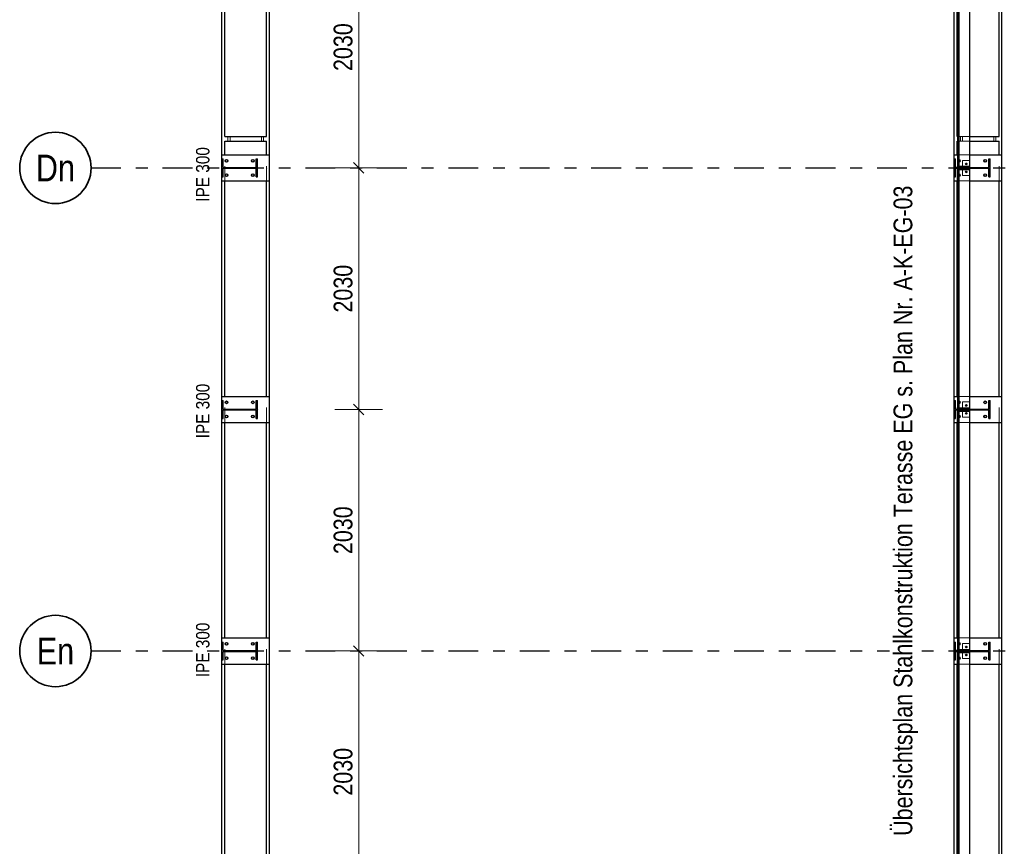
# Model space of a CAD drawing. Header units: millimetres. Extents: x -39 to 84, y 0 to 66.
# Tile 60 of 92: x 20 to 28, y 25 to 32. Entities that reach past the tile are written whole.
import ezdxf
from ezdxf.enums import TextEntityAlignment as Align

# ---------------------------------------------------------------- set-up
doc = ezdxf.new("R2010")
doc.units = ezdxf.units.MM
doc.linetypes.add('DASHDOT', pattern=[1, 0.5, -0.25, 0, -0.25])
doc.linetypes.add('HIDDEN', pattern=[0.375, 0.25, -0.125])
for name, color, linetype, lineweight in [('01_Neubau Raumschraffuren', 7, 'Continuous', 20), ('Achsen', 7, 'Continuous', 20), ('Geschnittene Kanten', 7, 'Continuous', 20), ('Schraffuren', 7, 'Continuous', 20)]:
    doc.layers.add(name, color=color, linetype=linetype, lineweight=lineweight)
doc.styles.add('Arial Narrow', font='ARIALN.TTF')
doc.dimstyles.new('Arch_Strakon_dimstyle', dxfattribs={"dimtxt": 15.75, "dimasz": 1, "dimexe": 1.25, "dimexo": 0.0625, "dimgap": 1, "dimtad": 0, "dimdec": 5, "dimzin": 12, "dimdsep": 46, "dimtxsty": 'Arial Narrow', "dimblk": 'Arrowhead_Tick', "dimsah": 1, "dimcen": 0, "dimse1": 1, "dimse2": 1, "dimclrd": 6, "dimclrt": 2, "dimazin": 0, "dimtfac": 1, "dimtdec": 4, "dimtmove": 0, "dimatfit": 3, "dimldrblk": 'NONE', "dimfxl": 1, "dimtvp": 1, "dimtolj": 1, "dimtzin": 0, "dimlwd": 13, "dimarcsym": 2})

# ---------------------------------------------------------------- blocks, each defined once
blk = doc.blocks.new('Arrowhead_Tick')
at = {"color": 0, "linetype": 'Continuous', "lineweight": -2}
for p, q in [((0, 20), (0, -10)), ((-1, 0), (0, 0)), ((10, 0), (0, 0))]:
    blk.add_line(p, q, dxfattribs=at)
at = {"color": 2, "linetype": 'Continuous', "lineweight": 35}
blk.add_line((4.42, 4.42), (-4.42, -4.42), dxfattribs=at)
blk = doc.blocks.new('*D233')
at = {"layer": 'Achsen', "color": 6, "linetype": 'Continuous', "lineweight": 13}
blk.add_line((22.5552, 24.8403), (22.5552, 26.8503), dxfattribs=at)
at = {"layer": 'Defpoints', "color": 0}
for p in [(21.7061, 26.8603), (22.5552, 26.8603), (21.7061, 24.8303)]:
    blk.add_point(p, dxfattribs=at)
at = {"layer": 'Achsen', "color": 6, "lineweight": 13, "xscale": 0.01, "yscale": 0.01, "zscale": 0.01}
for p, rotation in [((22.5552, 26.8603), 90), ((22.5552, 24.8303), 270)]:
    blk.add_blockref('Arrowhead_Tick', p, dxfattribs=dict(at, rotation=rotation))
at = {"layer": 'Achsen', "color": 2, "lineweight": 35, "insert": (22.4248, 25.8453), "char_height": 0.1575, "attachment_point": 5, "rotation": 90, "style": 'Arial Narrow'}
blk.add_mtext('\\A1;2030', dxfattribs=at)
blk = doc.blocks.new('_None')
blk = doc.blocks.new('*D234')
at = {"layer": 'Achsen', "color": 6, "linetype": 'Continuous', "lineweight": 13}
blk.add_line((22.5552, 26.8703), (22.5552, 28.8803), dxfattribs=at)
at = {"layer": 'Defpoints', "color": 0}
for p in [(21.7061, 28.8903), (22.5552, 28.8903), (21.7061, 26.8603)]:
    blk.add_point(p, dxfattribs=at)
at = {"layer": 'Achsen', "color": 6, "lineweight": 13, "xscale": 0.01, "yscale": 0.01, "zscale": 0.01}
for p, rotation in [((22.5552, 28.8903), 90), ((22.5552, 26.8603), 270)]:
    blk.add_blockref('Arrowhead_Tick', p, dxfattribs=dict(at, rotation=rotation))
at = {"layer": 'Achsen', "color": 2, "lineweight": 35, "insert": (22.4248, 27.8753), "char_height": 0.1575, "attachment_point": 5, "rotation": 90, "style": 'Arial Narrow'}
blk.add_mtext('\\A1;2030', dxfattribs=at)
blk = doc.blocks.new('*D235')
at = {"layer": 'Achsen', "color": 6, "linetype": 'Continuous', "lineweight": 13}
blk.add_line((22.5552, 28.9003), (22.5552, 30.9103), dxfattribs=at)
at = {"layer": 'Defpoints', "color": 0}
for p in [(21.7821, 30.9203), (22.5552, 30.9203), (21.7061, 28.8903)]:
    blk.add_point(p, dxfattribs=at)
at = {"layer": 'Achsen', "color": 6, "lineweight": 13, "xscale": 0.01, "yscale": 0.01, "zscale": 0.01}
for p, rotation in [((22.5552, 30.9203), 90), ((22.5552, 28.8903), 270)]:
    blk.add_blockref('Arrowhead_Tick', p, dxfattribs=dict(at, rotation=rotation))
at = {"layer": 'Achsen', "color": 2, "lineweight": 35, "insert": (22.4248, 29.9053), "char_height": 0.1575, "attachment_point": 5, "rotation": 90, "style": 'Arial Narrow'}
blk.add_mtext('\\A1;2030', dxfattribs=at)
blk = doc.blocks.new('*D236')
at = {"layer": 'Achsen', "color": 6, "linetype": 'Continuous', "lineweight": 13}
blk.add_line((22.5552, 30.9303), (22.5552, 32.9403), dxfattribs=at)
at = {"layer": 'Defpoints', "color": 0}
for p in [(21.7061, 32.9503), (22.5552, 32.9503), (21.7821, 30.9203)]:
    blk.add_point(p, dxfattribs=at)
at = {"layer": 'Achsen', "color": 6, "lineweight": 13, "xscale": 0.01, "yscale": 0.01, "zscale": 0.01}
for p, rotation in [((22.5552, 32.9503), 90), ((22.5552, 30.9203), 270)]:
    blk.add_blockref('Arrowhead_Tick', p, dxfattribs=dict(at, rotation=rotation))
at = {"layer": 'Achsen', "color": 2, "lineweight": 35, "insert": (22.4248, 31.9353), "char_height": 0.1575, "attachment_point": 5, "rotation": 90, "style": 'Arial Narrow'}
blk.add_mtext('\\A1;2030', dxfattribs=at)

msp = doc.modelspace()

# ---------------------------------------------------------------- hatches: boundary and pattern name
at = {"layer": 'Schraffuren', "lineweight": 13, "true_color": 0x4682b4}
for points in [[(27.5981066, 30.9338975), (27.5981066, 32.9367975), (27.5871066, 32.9367975), (27.5871066, 30.9338975)], [(21.6954066, 30.8453475), (21.7061066, 30.8453475), (21.7061066, 30.9953475), (21.6954066, 30.9953475), (21.6954066, 30.9238975), (21.4168066, 30.9238975), (21.4168066, 30.9953475), (21.4061066, 30.9953475), (21.4061066, 30.8453475), (21.4168066, 30.8453475), (21.4168066, 30.9167975), (21.6954066, 30.9167975)], [(27.8464066, 30.8453475), (27.8571066, 30.8453475), (27.8571066, 30.9953475), (27.8464066, 30.9953475), (27.8464066, 30.9238975), (27.5678066, 30.9238975), (27.5678066, 30.9953475), (27.5571066, 30.9953475), (27.5571066, 30.8453475), (27.5678066, 30.8453475), (27.5678066, 30.9167975), (27.8464066, 30.9167975)], [(27.5981066, 28.9038975), (27.5981066, 30.9067975), (27.5871066, 30.9067975), (27.5871066, 28.9038975)], [(21.6954066, 28.8153475), (21.7061066, 28.8153475), (21.7061066, 28.9653475), (21.6954066, 28.9653475), (21.6954066, 28.8938975), (21.4168066, 28.8938975), (21.4168066, 28.9653475), (21.4061066, 28.9653475), (21.4061066, 28.8153475), (21.4168066, 28.8153475), (21.4168066, 28.8867975), (21.6954066, 28.8867975)], [(27.8464066, 28.8153475), (27.8571066, 28.8153475), (27.8571066, 28.9653475), (27.8464066, 28.9653475), (27.8464066, 28.8938975), (27.5678066, 28.8938975), (27.5678066, 28.9653475), (27.5571066, 28.9653475), (27.5571066, 28.8153475), (27.5678066, 28.8153475), (27.5678066, 28.8867975), (27.8464066, 28.8867975)], [(27.5981066, 26.8738975), (27.5981066, 28.8767975), (27.5871066, 28.8767975), (27.5871066, 26.8738975)], [(21.6954066, 26.7853475), (21.7061066, 26.7853475), (21.7061066, 26.9353475), (21.6954066, 26.9353475), (21.6954066, 26.8638975), (21.4168066, 26.8638975), (21.4168066, 26.9353475), (21.4061066, 26.9353475), (21.4061066, 26.7853475), (21.4168066, 26.7853475), (21.4168066, 26.8567975), (21.6954066, 26.8567975)], [(27.8464066, 26.7853475), (27.8571066, 26.7853475), (27.8571066, 26.9353475), (27.8464066, 26.9353475), (27.8464066, 26.8638975), (27.5678066, 26.8638975), (27.5678066, 26.9353475), (27.5571066, 26.9353475), (27.5571066, 26.7853475), (27.5678066, 26.7853475), (27.5678066, 26.8567975), (27.8464066, 26.8567975)], [(27.5981066, 24.8438975), (27.5981066, 26.8467975), (27.5871066, 26.8467975), (27.5871066, 24.8438975)]]:
    msp.add_hatch(color=145, dxfattribs=at).paths.add_polyline_path(points)

# ---------------------------------------------------------------- linework, layer by layer
at = {"color": 3, "linetype": 'DASHDOT', "lineweight": 25, "ltscale": 0.5}
for p, q in [((20.3082432, 30.9202773), (29.3932858, 30.9202773)), ((20.3082432, 26.8602773), (29.3932858, 26.8602773))]:
    msp.add_line(p, q, dxfattribs=at)
at = {"layer": '01_Neubau Raumschraffuren', "color": 6, "linetype": 'HIDDEN', "lineweight": 13, "ltscale": 0.5}
for p, q in [((21.4576066, 31.1653475), (21.4576066, 31.1853475)), ((21.4746066, 31.1653475), (21.4746066, 31.1853475)), ((21.7376078, 31.1653475), (21.7376078, 31.1853475)), ((21.7546078, 31.1653475), (21.7546078, 31.1853475)), ((27.5871066, 31.1853475), (27.6871066, 31.1853475)), ((27.6086066, 31.1653475), (27.6086066, 31.1853475)), ((27.6256066, 31.1653475), (27.6256066, 31.1853475)), ((27.8886078, 31.1653475), (27.8886078, 31.1853475)), ((27.9056078, 31.1653475), (27.9056078, 31.1853475)), ((21.4576066, 31.1453475), (21.4576066, 31.1653475)), ((21.4746066, 31.1453475), (21.4746066, 31.1653475)), ((21.7376078, 31.1453475), (21.7376078, 31.1653475)), ((21.7546078, 31.1453475), (21.7546078, 31.1653475)), ((27.5871066, 31.1453475), (27.6871066, 31.1453475)), ((27.6086066, 31.1453475), (27.6086066, 31.1653475)), ((27.6256066, 31.1453475), (27.6256066, 31.1653475)), ((27.8886078, 31.1453475), (27.8886078, 31.1653475)), ((27.9056078, 31.1453475), (27.9056078, 31.1653475)), ((21.4301066, 30.8103475), (21.4301066, 31.0303475)), ((21.7821066, 30.8103475), (21.7821066, 31.0303475)), ((27.5811066, 30.8103475), (27.5811066, 31.0303475)), ((27.5871066, 31.0303475), (27.6871066, 31.0303475)), ((27.9331066, 30.8103475), (27.9331066, 31.0303475)), ((27.5871066, 30.9856831), (27.5889749, 30.9884792)), ((27.5889749, 30.9722157), (27.5871066, 30.9750118)), ((27.5889749, 30.9884792), (27.5927057, 30.9909721)), ((27.5889749, 30.9722157), (27.5927057, 30.9697228)), ((27.5971066, 30.9918475), (27.5927057, 30.9909721)), ((27.5971066, 30.9688475), (27.5927057, 30.9697228)), ((27.6015075, 30.9909721), (27.5971066, 30.9918475)), ((27.6015075, 30.9697228), (27.5971066, 30.9688475)), ((27.6015075, 30.9909721), (27.6052383, 30.9884792)), ((27.6015075, 30.9697228), (27.6052383, 30.9722157)), ((27.6077312, 30.9847483), (27.6052383, 30.9884792)), ((27.6052383, 30.9722157), (27.6077312, 30.9759466)), ((27.6077312, 30.9847483), (27.6086066, 30.9803475)), ((27.6077312, 30.9759466), (27.6086066, 30.9803475)), ((27.6271066, 30.9338975), (27.6271066, 30.9838975)), ((27.6271066, 30.9838975), (27.6871066, 30.9838975)), ((27.5871066, 30.8656831), (27.5889749, 30.8684792)), ((27.5889749, 30.8522157), (27.5871066, 30.8550118)), ((27.5889749, 30.8684792), (27.5927057, 30.8709721)), ((27.5889749, 30.8522157), (27.5927057, 30.8497228)), ((27.5971066, 30.8718475), (27.5927057, 30.8709721)), ((27.5971066, 30.8488475), (27.5927057, 30.8497228)), ((27.6015075, 30.8709721), (27.5971066, 30.8718475)), ((27.6015075, 30.8497228), (27.5971066, 30.8488475)), ((27.6015075, 30.8709721), (27.6052383, 30.8684792)), ((27.6015075, 30.8497228), (27.6052383, 30.8522157)), ((27.6077312, 30.8647483), (27.6052383, 30.8684792)), ((27.6052383, 30.8522157), (27.6077312, 30.8559466)), ((27.6077312, 30.8647483), (27.6086066, 30.8603475)), ((27.6077312, 30.8559466), (27.6086066, 30.8603475)), ((27.6271066, 30.8567975), (27.6271066, 30.9067975)), ((27.6271066, 30.8567975), (27.6871066, 30.8567975)), ((27.5871066, 30.8103475), (27.6871066, 30.8103475)), ((21.4301066, 28.7803475), (21.4301066, 29.0003475)), ((21.7821066, 28.7803475), (21.7821066, 29.0003475)), ((27.5811066, 28.7803475), (27.5811066, 29.0003475)), ((27.5871066, 29.0003475), (27.6871066, 29.0003475)), ((27.5871066, 28.9556831), (27.5889749, 28.9584792)), ((27.5889749, 28.9422157), (27.5871066, 28.9450118)), ((27.5889749, 28.9584792), (27.5927057, 28.9609721)), ((27.5889749, 28.9422157), (27.5927057, 28.9397228)), ((27.5971066, 28.9618475), (27.5927057, 28.9609721)), ((27.6015075, 28.9609721), (27.5971066, 28.9618475)), ((27.6015075, 28.9609721), (27.6052383, 28.9584792)), ((27.6015075, 28.9397228), (27.6052383, 28.9422157)), ((27.6077312, 28.9547483), (27.6052383, 28.9584792)), ((27.6052383, 28.9422157), (27.6077312, 28.9459466)), ((27.6077312, 28.9547483), (27.6086066, 28.9503475)), ((27.6077312, 28.9459466), (27.6086066, 28.9503475)), ((27.6271066, 28.9038975), (27.6271066, 28.9538975)), ((27.6271066, 28.9538975), (27.6871066, 28.9538975)), ((27.9331066, 28.7803475), (27.9331066, 29.0003475)), ((27.5971066, 28.9388475), (27.5927057, 28.9397228)), ((27.6015075, 28.9397228), (27.5971066, 28.9388475)), ((27.6271066, 28.8267975), (27.6271066, 28.8767975)), ((27.5871066, 28.8356831), (27.5889749, 28.8384792)), ((27.5889749, 28.8222157), (27.5871066, 28.8250118)), ((27.5871066, 28.7803475), (27.6871066, 28.7803475)), ((27.5889749, 28.8384792), (27.5927057, 28.8409721)), ((27.5889749, 28.8222157), (27.5927057, 28.8197228)), ((27.5971066, 28.8418475), (27.5927057, 28.8409721)), ((27.5971066, 28.8188475), (27.5927057, 28.8197228)), ((27.6015075, 28.8409721), (27.5971066, 28.8418475)), ((27.6015075, 28.8197228), (27.5971066, 28.8188475)), ((27.6015075, 28.8409721), (27.6052383, 28.8384792)), ((27.6015075, 28.8197228), (27.6052383, 28.8222157)), ((27.6077312, 28.8347483), (27.6052383, 28.8384792)), ((27.6052383, 28.8222157), (27.6077312, 28.8259466)), ((27.6077312, 28.8347483), (27.6086066, 28.8303475)), ((27.6077312, 28.8259466), (27.6086066, 28.8303475)), ((27.6271066, 28.8267975), (27.6871066, 28.8267975)), ((21.4301066, 26.7503475), (21.4301066, 26.9703475)), ((21.7821066, 26.7503475), (21.7821066, 26.9703475)), ((27.5811066, 26.7503475), (27.5811066, 26.9703475)), ((27.5871066, 26.9703475), (27.6871066, 26.9703475)), ((27.9331066, 26.7503475), (27.9331066, 26.9703475)), ((27.5871066, 26.9256831), (27.5889749, 26.9284792)), ((27.5889749, 26.9122157), (27.5871066, 26.9150118)), ((27.5889749, 26.9284792), (27.5927057, 26.9309721)), ((27.5889749, 26.9122157), (27.5927057, 26.9097228)), ((27.5971066, 26.9318475), (27.5927057, 26.9309721)), ((27.5971066, 26.9088475), (27.5927057, 26.9097228)), ((27.6015075, 26.9309721), (27.5971066, 26.9318475)), ((27.6015075, 26.9097228), (27.5971066, 26.9088475)), ((27.6015075, 26.9309721), (27.6052383, 26.9284792)), ((27.6015075, 26.9097228), (27.6052383, 26.9122157)), ((27.6077312, 26.9247483), (27.6052383, 26.9284792)), ((27.6052383, 26.9122157), (27.6077312, 26.9159466)), ((27.6077312, 26.9247483), (27.6086066, 26.9203475)), ((27.6077312, 26.9159466), (27.6086066, 26.9203475)), ((27.6271066, 26.8738975), (27.6271066, 26.9238975)), ((27.6271066, 26.9238975), (27.6871066, 26.9238975)), ((27.5871066, 26.8056831), (27.5889749, 26.8084792)), ((27.5889749, 26.7922157), (27.5871066, 26.7950118)), ((27.5889749, 26.8084792), (27.5927057, 26.8109721)), ((27.5889749, 26.7922157), (27.5927057, 26.7897228)), ((27.5971066, 26.8118475), (27.5927057, 26.8109721)), ((27.6015075, 26.8109721), (27.5971066, 26.8118475)), ((27.6015075, 26.8109721), (27.6052383, 26.8084792)), ((27.6015075, 26.7897228), (27.6052383, 26.7922157)), ((27.6077312, 26.8047483), (27.6052383, 26.8084792)), ((27.6052383, 26.7922157), (27.6077312, 26.7959466)), ((27.6077312, 26.8047483), (27.6086066, 26.8003475)), ((27.6077312, 26.7959466), (27.6086066, 26.8003475)), ((27.6271066, 26.7967975), (27.6271066, 26.8467975)), ((27.6271066, 26.7967975), (27.6871066, 26.7967975)), ((27.5871066, 26.7503475), (27.6871066, 26.7503475)), ((27.5971066, 26.7888475), (27.5927057, 26.7897228)), ((27.6015075, 26.7897228), (27.5971066, 26.7888475))]:
    msp.add_line(p, q, dxfattribs=at)
for centre in [(21.4461066, 30.9803475), (21.6661066, 30.9803475), (27.5971066, 30.9803475), (27.8171066, 30.9803475), (21.4461066, 30.8603475), (21.6661066, 30.8603475), (27.5971066, 30.8603475), (27.8171066, 30.8603475), (21.4461066, 28.9503475), (21.6661066, 28.9503475), (27.5971066, 28.9503475), (27.8171066, 28.9503475), (21.4461066, 28.8303475), (21.6661066, 28.8303475), (27.5971066, 28.8303475), (27.8171066, 28.8303475), (21.4461066, 26.9203475), (21.6661066, 26.9203475), (27.5971066, 26.9203475), (27.8171066, 26.9203475), (21.4461066, 26.8003475), (21.6661066, 26.8003475), (27.5971066, 26.8003475), (27.8171066, 26.8003475)]:
    msp.add_circle(centre, 0.0085, dxfattribs=at)
at = {"layer": 'Achsen', "color": 3, "linetype": 'Continuous', "lineweight": 25}
for p, q in [((27.6871066, 30.9338975), (27.6871066, 32.9367975)), ((21.4061066, 31.1853475), (21.4061066, 32.8403475)), ((21.4301066, 31.1853475), (21.4301066, 32.8403475)), ((21.7821066, 31.1853475), (21.7821066, 32.8403475)), ((21.8061066, 31.1853475), (21.8061066, 32.8403475)), ((27.5571066, 31.1853475), (27.5571066, 32.8403475)), ((27.5811066, 31.1853475), (27.5811066, 32.8403475)), ((27.9331066, 31.1853475), (27.9331066, 32.8403475)), ((27.9571066, 31.1853475), (27.9571066, 32.8403475)), ((21.4061066, 31.1653475), (21.4061066, 31.1853475)), ((21.4301066, 31.1853475), (21.7821066, 31.1853475)), ((21.8061066, 31.1653475), (21.8061066, 31.1853475)), ((27.5571066, 31.1653475), (27.5571066, 31.1853475)), ((27.5811066, 31.1853475), (27.5871066, 31.1853475)), ((27.6871066, 31.1853475), (27.9331066, 31.1853475)), ((27.9571066, 31.1653475), (27.9571066, 31.1853475)), ((21.4061066, 31.1453475), (21.4061066, 31.1653475)), ((21.4061066, 31.0303475), (21.4061066, 31.1453475)), ((21.4301066, 31.0303475), (21.4301066, 31.1453475)), ((21.4301066, 31.1453475), (21.7821066, 31.1453475)), ((21.7821066, 31.0303475), (21.7821066, 31.1453475)), ((21.8061066, 31.1453475), (21.8061066, 31.1653475)), ((21.8061066, 31.0303475), (21.8061066, 31.1453475)), ((27.5571066, 31.1453475), (27.5571066, 31.1653475)), ((27.5571066, 31.0303475), (27.5571066, 31.1453475)), ((27.5811066, 31.0303475), (27.5811066, 31.1453475)), ((27.5811066, 31.1453475), (27.5871066, 31.1453475)), ((27.6871066, 31.1453475), (27.9331066, 31.1453475)), ((27.9331066, 31.0303475), (27.9331066, 31.1453475)), ((27.9571066, 31.1453475), (27.9571066, 31.1653475)), ((27.9571066, 31.0303475), (27.9571066, 31.1453475)), ((21.4061066, 30.9953475), (21.4061066, 31.0303475)), ((21.4061066, 31.0303475), (21.8061066, 31.0303475)), ((21.8061066, 30.8103475), (21.8061066, 31.0303475)), ((27.5571066, 30.9953475), (27.5571066, 31.0303475)), ((27.5571066, 31.0303475), (27.5871066, 31.0303475)), ((27.6871066, 31.0303475), (27.9571066, 31.0303475)), ((27.9571066, 30.8103475), (27.9571066, 31.0303475)), ((27.5856066, 30.9803475), (27.586482, 30.9847483)), ((27.5856066, 30.9803475), (27.586482, 30.9759466)), ((27.586482, 30.9847483), (27.5871066, 30.9856831)), ((27.5871066, 30.9750118), (27.586482, 30.9759466)), ((27.5981066, 30.9338975), (27.6871066, 30.9338975)), ((27.6271066, 30.9238975), (27.6271066, 30.9338975)), ((27.6871066, 30.9238975), (27.6871066, 30.9338975)), ((21.4061066, 30.8103475), (21.4061066, 30.8453475)), ((27.5571066, 30.8103475), (27.5571066, 30.8453475)), ((27.5856066, 30.8603475), (27.586482, 30.8647483)), ((27.5856066, 30.8603475), (27.586482, 30.8559466)), ((27.586482, 30.8647483), (27.5871066, 30.8656831)), ((27.5871066, 30.8550118), (27.586482, 30.8559466)), ((27.5981066, 30.9067975), (27.6871066, 30.9067975)), ((27.6271066, 30.9067975), (27.6271066, 30.9167975)), ((27.6871066, 30.9067975), (27.6871066, 30.9167975)), ((27.6871066, 28.9038975), (27.6871066, 30.9067975)), ((21.4061066, 29.0003475), (21.4061066, 30.8103475)), ((21.4061066, 30.8103475), (21.8061066, 30.8103475)), ((21.4301066, 29.0003475), (21.4301066, 30.8103475)), ((21.7821066, 29.0003475), (21.7821066, 30.8103475)), ((21.8061066, 29.0003475), (21.8061066, 30.8103475)), ((27.5571066, 29.0003475), (27.5571066, 30.8103475)), ((27.5571066, 30.8103475), (27.5871066, 30.8103475)), ((27.5811066, 29.0003475), (27.5811066, 30.8103475)), ((27.6871066, 30.8103475), (27.9571066, 30.8103475)), ((27.9331066, 29.0003475), (27.9331066, 30.8103475)), ((27.9571066, 29.0003475), (27.9571066, 30.8103475)), ((21.4061066, 28.9653475), (21.4061066, 29.0003475)), ((21.4061066, 29.0003475), (21.8061066, 29.0003475)), ((21.8061066, 28.7803475), (21.8061066, 29.0003475)), ((27.5571066, 28.9653475), (27.5571066, 29.0003475)), ((27.5571066, 29.0003475), (27.5871066, 29.0003475)), ((27.5856066, 28.9503475), (27.586482, 28.9547483)), ((27.5856066, 28.9503475), (27.586482, 28.9459466)), ((27.586482, 28.9547483), (27.5871066, 28.9556831)), ((27.5871066, 28.9450118), (27.586482, 28.9459466)), ((27.6871066, 29.0003475), (27.9571066, 29.0003475)), ((27.9571066, 28.7803475), (27.9571066, 29.0003475)), ((27.5981066, 28.9038975), (27.6871066, 28.9038975)), ((27.5981066, 28.8767975), (27.6871066, 28.8767975)), ((27.6271066, 28.8938975), (27.6271066, 28.9038975)), ((27.6271066, 28.8767975), (27.6271066, 28.8867975)), ((27.6871066, 28.8938975), (27.6871066, 28.9038975)), ((27.6871066, 28.8767975), (27.6871066, 28.8867975)), ((27.6871066, 26.8738975), (27.6871066, 28.8767975)), ((21.4061066, 28.7803475), (21.4061066, 28.8153475)), ((21.4061066, 26.9703475), (21.4061066, 28.7803475)), ((21.4061066, 28.7803475), (21.8061066, 28.7803475)), ((21.4301066, 26.9703475), (21.4301066, 28.7803475)), ((21.7821066, 26.9703475), (21.7821066, 28.7803475)), ((21.8061066, 26.9703475), (21.8061066, 28.7803475)), ((27.5571066, 28.7803475), (27.5571066, 28.8153475)), ((27.5571066, 26.9703475), (27.5571066, 28.7803475)), ((27.5571066, 28.7803475), (27.5871066, 28.7803475)), ((27.5811066, 26.9703475), (27.5811066, 28.7803475)), ((27.5856066, 28.8303475), (27.586482, 28.8347483)), ((27.5856066, 28.8303475), (27.586482, 28.8259466)), ((27.586482, 28.8347483), (27.5871066, 28.8356831)), ((27.5871066, 28.8250118), (27.586482, 28.8259466)), ((27.6871066, 28.7803475), (27.9571066, 28.7803475)), ((27.9331066, 26.9703475), (27.9331066, 28.7803475)), ((27.9571066, 26.9703475), (27.9571066, 28.7803475)), ((21.4061066, 26.9353475), (21.4061066, 26.9703475)), ((21.4061066, 26.9703475), (21.8061066, 26.9703475)), ((21.8061066, 26.7503475), (21.8061066, 26.9703475)), ((27.5571066, 26.9353475), (27.5571066, 26.9703475)), ((27.5571066, 26.9703475), (27.5871066, 26.9703475)), ((27.6871066, 26.9703475), (27.9571066, 26.9703475)), ((27.9571066, 26.7503475), (27.9571066, 26.9703475)), ((27.5856066, 26.9203475), (27.586482, 26.9247483)), ((27.5856066, 26.9203475), (27.586482, 26.9159466)), ((27.586482, 26.9247483), (27.5871066, 26.9256831)), ((27.5871066, 26.9150118), (27.586482, 26.9159466)), ((27.5981066, 26.8738975), (27.6871066, 26.8738975)), ((27.6271066, 26.8638975), (27.6271066, 26.8738975)), ((27.6871066, 26.8638975), (27.6871066, 26.8738975)), ((27.5856066, 26.8003475), (27.586482, 26.8047483)), ((27.5856066, 26.8003475), (27.586482, 26.7959466)), ((27.586482, 26.8047483), (27.5871066, 26.8056831)), ((27.5871066, 26.7950118), (27.586482, 26.7959466)), ((27.5981066, 26.8467975), (27.6871066, 26.8467975)), ((27.6271066, 26.8467975), (27.6271066, 26.8567975)), ((27.6871066, 26.8467975), (27.6871066, 26.8567975)), ((27.6871066, 24.8438975), (27.6871066, 26.8467975)), ((21.4061066, 26.7503475), (21.4061066, 26.7853475)), ((21.4061066, 24.9403475), (21.4061066, 26.7503475)), ((21.4061066, 26.7503475), (21.8061066, 26.7503475)), ((21.4301066, 24.9403475), (21.4301066, 26.7503475)), ((21.7821066, 24.9403475), (21.7821066, 26.7503475)), ((21.8061066, 24.9403475), (21.8061066, 26.7503475)), ((27.5571066, 26.7503475), (27.5571066, 26.7853475)), ((27.5571066, 24.9403475), (27.5571066, 26.7503475)), ((27.5571066, 26.7503475), (27.5871066, 26.7503475)), ((27.5811066, 24.9403475), (27.5811066, 26.7503475)), ((27.6871066, 26.7503475), (27.9571066, 26.7503475)), ((27.9331066, 24.9403475), (27.9331066, 26.7503475)), ((27.9571066, 24.9403475), (27.9571066, 26.7503475))]:
    msp.add_line(p, q, dxfattribs=at)
at = {"layer": 'Achsen', "color": 2, "linetype": 'Continuous', "lineweight": 35}
for centre in [(20.0082432, 30.9202691), (20.0082432, 26.8602691)]:
    msp.add_circle(centre, 0.3, dxfattribs=at)
at = {"layer": 'Achsen', "color": 3, "linetype": 'Continuous', "lineweight": 25}
for centre, radius in [((21.4461066, 30.9803475), 0.0115), ((21.6661066, 30.9803475), 0.0115), ((27.6571068, 30.9538974), 0.006), ((27.8171066, 30.9803475), 0.0115), ((21.4461066, 30.8603475), 0.0115), ((21.6661066, 30.8603475), 0.0115), ((27.6571068, 30.8867975), 0.006), ((27.8171066, 30.8603475), 0.0115), ((21.4461066, 28.9503475), 0.0115), ((21.6661066, 28.9503475), 0.0115), ((27.8171066, 28.9503475), 0.0115), ((27.6571068, 28.9238974), 0.006), ((27.6571068, 28.8567975), 0.006), ((21.4461066, 28.8303475), 0.0115), ((21.6661066, 28.8303475), 0.0115), ((27.8171066, 28.8303475), 0.0115), ((21.4461066, 26.9203475), 0.0115), ((21.6661066, 26.9203475), 0.0115), ((27.6571068, 26.8938974), 0.006), ((27.8171066, 26.9203475), 0.0115), ((21.4461066, 26.8003475), 0.0115), ((21.6661066, 26.8003475), 0.0115), ((27.6571068, 26.8267975), 0.006), ((27.8171066, 26.8003475), 0.0115)]:
    msp.add_circle(centre, radius, dxfattribs=at)
at = {"layer": 'Achsen', "color": 9, "linetype": 'Continuous', "lineweight": 0}
for centre in [(27.6511066, 30.9539033), (27.6515656, 30.956199), (27.6515659, 30.9561991), (27.65286, 30.9496591), (27.654805, 30.9483564), (27.654816, 30.9594429), (27.6571125, 30.9598974), (27.6593972, 30.9483519), (27.6594082, 30.9594384), (27.6594085, 30.9594385), (27.661345, 30.9496505), (27.6613536, 30.958136), (27.6626476, 30.9515958), (27.6626479, 30.9515959), (27.6626521, 30.956188), (21.7821066, 30.9203475), (27.6515656, 30.884496), (27.6515659, 30.8844959), (27.6528598, 30.891036), (27.654805, 30.8923386), (27.6548053, 30.8923385), (27.6571006, 30.8927976), (27.6571125, 30.8807976), (27.6593972, 30.8923431), (27.6594082, 30.8812566), (27.6626476, 30.8890991), (27.6626479, 30.8890991), (27.6626521, 30.884507), (27.6631068, 30.8868036), (21.7061066, 28.8903475), (27.6511066, 28.9239033), (27.6515656, 28.926199), (27.6515659, 28.9261991), (27.6528598, 28.861036), (27.65286, 28.9196591), (27.654805, 28.9183564), (27.654805, 28.8623386), (27.6548053, 28.8623385), (27.654816, 28.9294429), (27.6571006, 28.8627976), (27.6571125, 28.9298974), (27.6593972, 28.9183519), (27.6593972, 28.8623431), (27.6594082, 28.9294384), (27.6594085, 28.9294385), (27.661345, 28.9196505), (27.6613536, 28.928136), (27.6626476, 28.9215958), (27.6626476, 28.8590991), (27.6626479, 28.9215959), (27.6626479, 28.8590991), (27.6626521, 28.926188), (27.6515656, 28.854496), (27.6515659, 28.8544959), (27.6571125, 28.8507976), (27.6594082, 28.8512566), (27.6626521, 28.854507), (27.6631068, 28.8568036), (27.6511066, 26.8939033), (27.6515656, 26.896199), (27.6515659, 26.8961991), (27.65286, 26.8896591), (27.654805, 26.8883564), (27.6548053, 26.8883565), (27.654816, 26.8994429), (27.6571125, 26.8998974), (27.6593972, 26.8883519), (27.6594082, 26.8994384), (27.6594085, 26.8994385), (27.661345, 26.8896505), (27.6613536, 26.898136), (27.6626476, 26.8915958), (27.6626479, 26.8915959), (27.6626521, 26.896188), (21.7061066, 26.8603475), (27.6515656, 26.824496), (27.6515659, 26.8244959), (27.6528598, 26.831036), (27.654805, 26.8323386), (27.6548053, 26.8323385), (27.6571006, 26.8327976), (27.6571125, 26.8207976), (27.6593972, 26.8323431), (27.6594082, 26.8212566), (27.6626476, 26.8290991), (27.6626479, 26.8290991), (27.6626521, 26.824507), (27.6631068, 26.8268036)]:
    msp.add_circle(centre, 0.00111, dxfattribs=at)
at = {"layer": 'Geschnittene Kanten', "color": 3, "linetype": 'Continuous', "lineweight": 25}
for p, q in [((27.5871066, 30.9338975), (27.5871066, 32.9367975)), ((27.5981066, 30.9338975), (27.5981066, 32.9367975)), ((21.4061066, 30.8453475), (21.4061066, 30.9953475)), ((21.4061066, 30.9953475), (21.4168066, 30.9953475)), ((21.4168066, 30.9238975), (21.4168066, 30.9953475)), ((21.6954066, 30.9238975), (21.6954066, 30.9953475)), ((21.6954066, 30.9953475), (21.7061066, 30.9953475)), ((21.7061066, 30.8453475), (21.7061066, 30.9953475)), ((27.5571066, 30.8453475), (27.5571066, 30.9953475)), ((27.5571066, 30.9953475), (27.5678066, 30.9953475)), ((27.5678066, 30.9238975), (27.5678066, 30.9953475)), ((27.5871066, 30.9338975), (27.5981066, 30.9338975)), ((27.8464066, 30.9238975), (27.8464066, 30.9953475)), ((27.8464066, 30.9953475), (27.8571066, 30.9953475)), ((27.8571066, 30.8453475), (27.8571066, 30.9953475)), ((21.4061066, 30.8453475), (21.4168066, 30.8453475)), ((21.4168066, 30.9238975), (21.6954066, 30.9238975)), ((21.4168066, 30.8453475), (21.4168066, 30.9167975)), ((21.4168066, 30.9167975), (21.6954066, 30.9167975)), ((21.6954066, 30.8453475), (21.6954066, 30.9167975)), ((21.6954066, 30.8453475), (21.7061066, 30.8453475)), ((27.5571066, 30.8453475), (27.5678066, 30.8453475)), ((27.5678066, 30.9238975), (27.8464066, 30.9238975)), ((27.5678066, 30.8453475), (27.5678066, 30.9167975)), ((27.5678066, 30.9167975), (27.8464066, 30.9167975)), ((27.5871066, 28.9038975), (27.5871066, 30.9067975)), ((27.5871066, 30.9067975), (27.5981066, 30.9067975)), ((27.5981066, 28.9038975), (27.5981066, 30.9067975)), ((27.8464066, 30.8453475), (27.8464066, 30.9167975)), ((27.8464066, 30.8453475), (27.8571066, 30.8453475)), ((21.4061066, 28.8153475), (21.4061066, 28.9653475)), ((21.4061066, 28.9653475), (21.4168066, 28.9653475)), ((21.4168066, 28.8938975), (21.4168066, 28.9653475)), ((21.6954066, 28.8938975), (21.6954066, 28.9653475)), ((21.6954066, 28.9653475), (21.7061066, 28.9653475)), ((21.7061066, 28.8153475), (21.7061066, 28.9653475)), ((27.5571066, 28.8153475), (27.5571066, 28.9653475)), ((27.5571066, 28.9653475), (27.5678066, 28.9653475)), ((27.5678066, 28.8938975), (27.5678066, 28.9653475)), ((27.8464066, 28.8938975), (27.8464066, 28.9653475)), ((27.8464066, 28.9653475), (27.8571066, 28.9653475)), ((27.8571066, 28.8153475), (27.8571066, 28.9653475)), ((21.4168066, 28.8938975), (21.6954066, 28.8938975)), ((21.4168066, 28.8153475), (21.4168066, 28.8867975)), ((21.4168066, 28.8867975), (21.6954066, 28.8867975)), ((21.6954066, 28.8153475), (21.6954066, 28.8867975)), ((27.5678066, 28.8938975), (27.8464066, 28.8938975)), ((27.5678066, 28.8153475), (27.5678066, 28.8867975)), ((27.5678066, 28.8867975), (27.8464066, 28.8867975)), ((27.5871066, 28.9038975), (27.5981066, 28.9038975)), ((27.5871066, 26.8738975), (27.5871066, 28.8767975)), ((27.5871066, 28.8767975), (27.5981066, 28.8767975)), ((27.5981066, 26.8738975), (27.5981066, 28.8767975)), ((27.8464066, 28.8153475), (27.8464066, 28.8867975)), ((21.4061066, 28.8153475), (21.4168066, 28.8153475)), ((21.6954066, 28.8153475), (21.7061066, 28.8153475)), ((27.5571066, 28.8153475), (27.5678066, 28.8153475)), ((27.8464066, 28.8153475), (27.8571066, 28.8153475)), ((21.4061066, 26.7853475), (21.4061066, 26.9353475)), ((21.4061066, 26.9353475), (21.4168066, 26.9353475)), ((21.4168066, 26.8638975), (21.4168066, 26.9353475)), ((21.6954066, 26.8638975), (21.6954066, 26.9353475)), ((21.6954066, 26.9353475), (21.7061066, 26.9353475)), ((21.7061066, 26.7853475), (21.7061066, 26.9353475)), ((27.5571066, 26.7853475), (27.5571066, 26.9353475)), ((27.5571066, 26.9353475), (27.5678066, 26.9353475)), ((27.5678066, 26.8638975), (27.5678066, 26.9353475)), ((27.5871066, 26.8738975), (27.5981066, 26.8738975)), ((27.8464066, 26.8638975), (27.8464066, 26.9353475)), ((27.8464066, 26.9353475), (27.8571066, 26.9353475)), ((27.8571066, 26.7853475), (27.8571066, 26.9353475)), ((21.4168066, 26.8638975), (21.6954066, 26.8638975)), ((21.4168066, 26.7853475), (21.4168066, 26.8567975)), ((21.4168066, 26.8567975), (21.6954066, 26.8567975)), ((21.6954066, 26.7853475), (21.6954066, 26.8567975)), ((27.5678066, 26.8638975), (27.8464066, 26.8638975)), ((27.5678066, 26.7853475), (27.5678066, 26.8567975)), ((27.5678066, 26.8567975), (27.8464066, 26.8567975)), ((27.5871066, 24.8438975), (27.5871066, 26.8467975)), ((27.5871066, 26.8467975), (27.5981066, 26.8467975)), ((27.5981066, 24.8438975), (27.5981066, 26.8467975)), ((27.8464066, 26.7853475), (27.8464066, 26.8567975)), ((21.4061066, 26.7853475), (21.4168066, 26.7853475)), ((21.6954066, 26.7853475), (21.7061066, 26.7853475)), ((27.5571066, 26.7853475), (27.5678066, 26.7853475)), ((27.8464066, 26.7853475), (27.8571066, 26.7853475))]:
    msp.add_line(p, q, dxfattribs=at)

# ---------------------------------------------------------------- texts
at = {"color": 3, "lineweight": 25, "style": 'Arial Narrow'}
for p in [(21.3016387, 30.6364056), (21.3016387, 28.6476059), (21.3016387, 26.6399847)]:
    msp.add_text('IPE 300', height=0.1125, rotation=90, dxfattribs=at).set_placement(p)
at = {"layer": 'Achsen', "color": 4, "lineweight": 50, "style": 'Arial Narrow'}
for s, p in [('Dn', (20.0082432, 30.9194416)), ('En', (20.0082432, 26.8594416))]:
    msp.add_text(s, height=0.225, dxfattribs=at).set_placement(p, align=Align.MIDDLE_CENTER)

# ---------------------------------------------------------------- dimensions: what is measured, and where the dimension line sits
at = {"layer": 'Achsen', "lineweight": 35}
for base, p1, p2, picture, middle in [((22.5551779, 32.9503475), (21.7821066, 30.9203475), (21.7061066, 32.9503475), '*D236', (22.5551779, 31.9353475)), ((22.5551779, 30.9203475), (21.7061066, 28.8903475), (21.7821066, 30.9203475), '*D235', (22.5551779, 29.9053475)), ((22.5551779, 28.8903475), (21.7061066, 26.8603475), (21.7061066, 28.8903475), '*D234', (22.5551779, 27.8753475)), ((22.5551779, 26.8603475), (21.7061066, 24.8303475), (21.7061066, 26.8603475), '*D233', (22.5551779, 25.8453475))]:
    dim = msp.add_linear_dim(base=base, p1=p1, p2=p2, angle=90, text='2030', dimstyle='Arch_Strakon_dimstyle', override={"dimscale": 0.01, "dimtxt": 15.75, "dimasz": 1, "dimgap": 5, "dimtad": 1, "dimjust": 0, "dimtih": 0, "dimtoh": 0, "dimdec": 5, "dimdsep": 46, "dimtxsty": 'Arial Narrow', "dimclrd": 6, "dimclrt": 2, "dimtix": 1, "dimtofl": 255, "dimtmove": 0, "dimatfit": 2, "dimfxl": 0, "dimfxlon": 0, "dimtvp": 31.746032, "dimlwd": 13}, dxfattribs=at)
    dim.commit()
    dim.dimension.update_dxf_attribs({"geometry": picture, "text_midpoint": middle, "dimtype": 160})

# ---------------------------------------------------------------- next in the draw order: texts
at = {"color": 2, "lineweight": 35, "insert": (27.2520542, 25.3067345), "char_height": 0.1575, "attachment_point": 7, "rotation": 90, "line_spacing_factor": 0.9, "style": 'Arial Narrow', "bg_fill": 3, "box_fill_scale": 1.2, "bg_fill_color": 256, "bg_fill_true_color": 13158600, "bg_fill_transparency": 0}
msp.add_mtext('Übersichtsplan Stahlkonstruktion Terasse EG s. Plan Nr. A-K-EG-03', dxfattribs=at)

doc.saveas('drawing.dxf')
